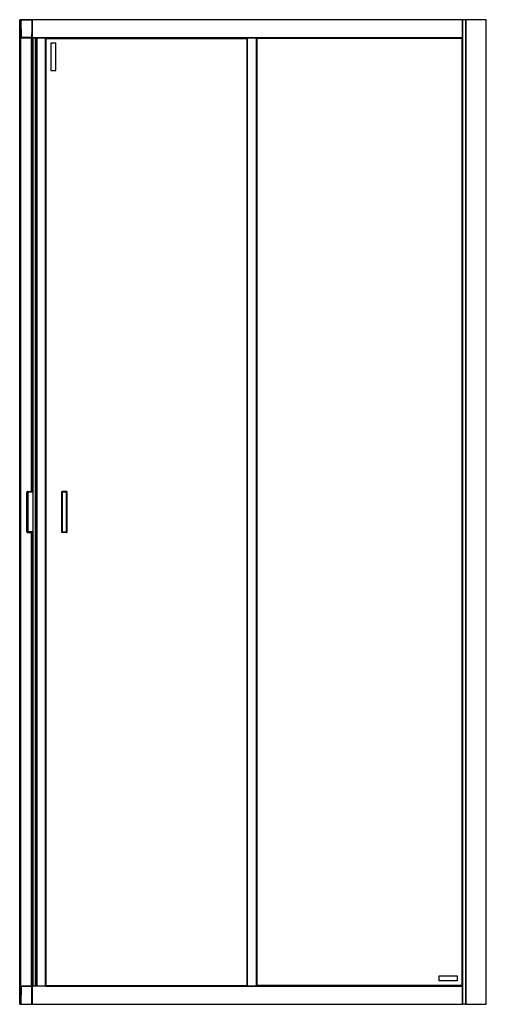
# Model space of a CAD drawing. Header units: millimetres. Extents: x 5662.08 to 5662.98, y 5268.04 to 5269.94.
import ezdxf

# ---------------------------------------------------------------- set-up
doc = ezdxf.new("R2010")
doc.units = ezdxf.units.MM
doc.layers.add('SANINDUSA', color=3, linetype='Continuous')

msp = doc.modelspace()

# ---------------------------------------------------------------- linework, layer by layer
at = {"layer": 'SANINDUSA'}
for p, q in [((5662.0825, 5268.0429), (5662.0825, 5269.9429)), ((5662.0828, 5269.9429), (5662.0825, 5269.9429)), ((5662.0828, 5268.0429), (5662.0828, 5269.9429)), ((5662.0828, 5269.9429), (5662.0831, 5269.9429)), ((5662.0831, 5268.0429), (5662.0831, 5269.9429)), ((5662.0837, 5269.9429), (5662.0831, 5269.9429)), ((5662.0835, 5269.9426), (5662.0838, 5269.9082)), ((5662.0836, 5269.9426), (5662.0835, 5269.9426)), ((5662.0837, 5269.9429), (5662.0837, 5269.9428)), ((5662.1054, 5269.9429), (5662.0855, 5269.9429)), ((5662.0855, 5269.9426), (5662.1057, 5269.9426)), ((5662.0858, 5269.9082), (5662.0855, 5269.9426)), ((5662.1054, 5269.9429), (5662.1055, 5269.9429)), ((5662.1058, 5269.9429), (5662.1055, 5269.9429)), ((5662.1057, 5269.9426), (5662.1058, 5269.9284)), ((5662.1057, 5269.9426), (5662.1057, 5269.9426)), ((5662.1058, 5269.9429), (5662.1058, 5269.9426)), ((5662.1058, 5269.9429), (5662.1059, 5269.9429)), ((5662.1058, 5269.9426), (5662.1058, 5269.9421)), ((5662.1058, 5269.9421), (5662.1058, 5269.9412)), ((5662.1059, 5269.9429), (5662.106, 5269.9429)), ((5662.1059, 5269.9412), (5662.1059, 5269.9429)), ((5662.1063, 5269.9411), (5662.1059, 5269.9411)), ((5662.1059, 5269.9406), (5662.106, 5269.9284)), ((5662.1059, 5269.9406), (5662.1063, 5269.9406)), ((5662.106, 5269.9429), (5662.106, 5269.9412)), ((5662.106, 5269.9429), (5662.1063, 5269.9429)), ((5662.9363, 5269.9429), (5662.1063, 5269.9429)), ((5662.1063, 5269.9429), (5662.1063, 5269.9426)), ((5662.9363, 5269.9426), (5662.1063, 5269.9426)), ((5662.1063, 5269.9426), (5662.1063, 5269.9082)), ((5662.9363, 5269.9426), (5662.9363, 5269.9429)), ((5662.9366, 5269.9429), (5662.9363, 5269.9429)), ((5662.9363, 5269.9082), (5662.9363, 5269.9426)), ((5662.9366, 5269.9429), (5662.9366, 5268.0429)), ((5662.9425, 5269.9429), (5662.9366, 5269.9429)), ((5662.9425, 5269.9429), (5662.9425, 5268.0429)), ((5662.9428, 5269.9429), (5662.9425, 5269.9429)), ((5662.9428, 5269.9429), (5662.9428, 5268.0429)), ((5662.9819, 5269.9429), (5662.9428, 5269.9429)), ((5662.9819, 5268.0429), (5662.9819, 5269.9429)), ((5662.9825, 5269.9429), (5662.9819, 5269.9429)), ((5662.9825, 5268.0429), (5662.9825, 5269.9429)), ((5662.0837, 5269.925), (5662.0837, 5268.0607)), ((5662.1058, 5269.9284), (5662.1056, 5269.9082)), ((5662.1058, 5269.9284), (5662.106, 5269.9284)), ((5662.106, 5269.9284), (5662.1059, 5269.9163)), ((5662.1063, 5269.9163), (5662.1059, 5269.9163)), ((5662.106, 5269.9284), (5662.1063, 5269.9284)), ((5662.0838, 5269.9136), (5662.0838, 5268.0721)), ((5662.0838, 5269.9079), (5662.0838, 5269.9082)), ((5662.0838, 5269.9082), (5662.0839, 5269.9082)), ((5662.0838, 5269.9079), (5662.0838, 5268.0779)), ((5662.0841, 5269.9079), (5662.0838, 5269.9079)), ((5662.0841, 5269.9079), (5662.0841, 5268.0779)), ((5662.1056, 5269.9082), (5662.0858, 5269.9082)), ((5662.0858, 5269.9079), (5662.1053, 5269.9079)), ((5662.1055, 5269.9079), (5662.1053, 5269.9079)), ((5662.1058, 5269.9079), (5662.1055, 5269.9079)), ((5662.1055, 5269.0327), (5662.1055, 5269.9079)), ((5662.1058, 5269.9156), (5662.1058, 5269.9082)), ((5662.1058, 5269.9082), (5662.1058, 5269.9079)), ((5662.1058, 5269.0327), (5662.1058, 5269.9079)), ((5662.1073, 5269.9059), (5662.1058, 5269.9059)), ((5662.1059, 5269.9158), (5662.1063, 5269.9158)), ((5662.1059, 5269.9059), (5662.1059, 5269.9158)), ((5662.106, 5269.9156), (5662.106, 5269.9059)), ((5662.1063, 5269.9082), (5662.9363, 5269.9082)), ((5662.1063, 5269.9082), (5662.1063, 5269.9079)), ((5662.1063, 5269.9079), (5662.5213, 5269.9079)), ((5662.1072, 5269.9079), (5662.1072, 5269.9059)), ((5662.1073, 5269.9079), (5662.1073, 5269.9059)), ((5662.1073, 5269.9079), (5662.1073, 5269.9059)), ((5662.1082, 5269.0327), (5662.1082, 5269.9079)), ((5662.1083, 5268.0779), (5662.1083, 5269.9079)), ((5662.1127, 5268.0779), (5662.1127, 5269.9079)), ((5662.1129, 5269.9079), (5662.1129, 5268.0779)), ((5662.1155, 5269.9079), (5662.1155, 5268.0779)), ((5662.1321, 5268.0779), (5662.1321, 5269.9079)), ((5662.1324, 5268.0779), (5662.1324, 5269.9079)), ((5662.1324, 5269.9078), (5662.1325, 5269.9077)), ((5662.1324, 5269.9078), (5662.5213, 5269.9078)), ((5662.1325, 5269.9077), (5662.1326, 5269.9076)), ((5662.1325, 5269.9077), (5662.1325, 5268.078)), ((5662.5213, 5269.9077), (5662.1325, 5269.9077)), ((5662.1326, 5269.9076), (5662.1326, 5268.0781)), ((5662.5213, 5269.9076), (5662.1326, 5269.9076)), ((5662.1334, 5269.9068), (5662.5213, 5269.9068)), ((5662.1334, 5268.0788), (5662.1334, 5269.9068)), ((5662.1424, 5269.8978), (5662.1424, 5269.8448)), ((5662.1524, 5269.8978), (5662.1424, 5269.8978)), ((5662.1524, 5269.8448), (5662.1524, 5269.8978)), ((5662.5213, 5268.0779), (5662.5213, 5269.9079)), ((5662.5216, 5269.9079), (5662.5213, 5269.9079)), ((5662.5216, 5268.0779), (5662.5216, 5269.9079)), ((5662.5216, 5269.9079), (5662.539, 5269.9079)), ((5662.539, 5268.0779), (5662.539, 5269.9079)), ((5662.5393, 5269.9079), (5662.539, 5269.9079)), ((5662.5393, 5269.9079), (5662.5394, 5269.9077)), ((5662.5393, 5269.9079), (5662.9363, 5269.9079)), ((5662.5393, 5269.9079), (5662.5393, 5268.0779)), ((5662.9361, 5269.9077), (5662.5394, 5269.9077)), ((5662.5394, 5269.9077), (5662.5395, 5269.9076)), ((5662.5394, 5269.9077), (5662.5394, 5268.078)), ((5662.936, 5269.9076), (5662.5395, 5269.9076)), ((5662.5395, 5269.9076), (5662.5395, 5268.0781)), ((5662.5403, 5269.9069), (5662.9353, 5269.9069)), ((5662.5403, 5268.0789), (5662.5403, 5269.9069)), ((5662.9353, 5269.9069), (5662.9353, 5268.0789)), ((5662.936, 5269.9076), (5662.9361, 5269.9077)), ((5662.936, 5268.0781), (5662.936, 5269.9076)), ((5662.9361, 5269.9077), (5662.9363, 5269.9079)), ((5662.9361, 5268.078), (5662.9361, 5269.9077)), ((5662.9363, 5269.9079), (5662.9363, 5269.9082)), ((5662.9363, 5268.0779), (5662.9363, 5269.9079)), ((5662.1424, 5269.8448), (5662.1524, 5269.8448)), ((5662.0964, 5268.9545), (5662.0964, 5269.0312)), ((5662.0979, 5269.0312), (5662.0964, 5269.0312)), ((5662.0979, 5269.0327), (5662.1083, 5269.0327)), ((5662.0981, 5269.0312), (5662.0979, 5269.0312)), ((5662.0981, 5269.0312), (5662.0981, 5268.9545)), ((5662.1083, 5269.0312), (5662.0981, 5269.0312)), ((5662.1632, 5269.0312), (5662.1632, 5268.9545)), ((5662.1632, 5269.0312), (5662.1647, 5269.0312)), ((5662.1647, 5269.0327), (5662.1647, 5269.0312)), ((5662.1724, 5269.0327), (5662.1647, 5269.0327)), ((5662.1724, 5269.0312), (5662.1647, 5269.0312)), ((5662.1647, 5269.0312), (5662.1647, 5268.9545)), ((5662.1724, 5269.0312), (5662.1724, 5269.0327)), ((5662.1724, 5269.0312), (5662.1724, 5268.9545)), ((5662.1739, 5269.0312), (5662.1724, 5269.0312)), ((5662.1739, 5268.9545), (5662.1739, 5269.0312)), ((5662.0979, 5268.9545), (5662.0964, 5268.9545)), ((5662.0981, 5268.9545), (5662.0979, 5268.9545)), ((5662.0979, 5268.953), (5662.1083, 5268.953)), ((5662.1083, 5268.9545), (5662.0981, 5268.9545)), ((5662.1055, 5268.0779), (5662.1055, 5268.953)), ((5662.1058, 5268.0779), (5662.1058, 5268.953)), ((5662.1082, 5268.0779), (5662.1082, 5268.953)), ((5662.1632, 5268.9545), (5662.1647, 5268.9545)), ((5662.1647, 5268.9545), (5662.1724, 5268.9545)), ((5662.1647, 5268.9545), (5662.1647, 5268.953)), ((5662.1724, 5268.953), (5662.1647, 5268.953)), ((5662.1724, 5268.9545), (5662.1739, 5268.9545)), ((5662.1724, 5268.9545), (5662.1724, 5268.953)), ((5662.8913, 5268.0979), (5662.9263, 5268.0979)), ((5662.8913, 5268.0879), (5662.8913, 5268.0979)), ((5662.9263, 5268.0979), (5662.9263, 5268.0879)), ((5662.0838, 5268.0776), (5662.0835, 5268.0432)), ((5662.0838, 5268.0779), (5662.0841, 5268.0779)), ((5662.0838, 5268.0776), (5662.0838, 5268.0779)), ((5662.0839, 5268.0776), (5662.0838, 5268.0776)), ((5662.0855, 5268.0432), (5662.0858, 5268.0776)), ((5662.0858, 5268.0779), (5662.1053, 5268.0779)), ((5662.1056, 5268.0776), (5662.0858, 5268.0776)), ((5662.1055, 5268.0779), (5662.1053, 5268.0779)), ((5662.1055, 5268.0779), (5662.1058, 5268.0779)), ((5662.1058, 5268.0573), (5662.1056, 5268.0776)), ((5662.1058, 5268.0799), (5662.1073, 5268.0799)), ((5662.1058, 5268.0779), (5662.1058, 5268.0776)), ((5662.1058, 5268.07), (5662.1058, 5268.0776)), ((5662.1059, 5268.0701), (5662.1059, 5268.0799)), ((5662.106, 5268.0799), (5662.106, 5268.0701)), ((5662.5213, 5268.0779), (5662.1063, 5268.0779)), ((5662.1063, 5268.0779), (5662.1063, 5268.0776)), ((5662.9363, 5268.0776), (5662.1063, 5268.0776)), ((5662.1063, 5268.0776), (5662.1063, 5268.0432)), ((5662.1072, 5268.0799), (5662.1072, 5268.0779)), ((5662.1073, 5268.0799), (5662.1073, 5268.0779)), ((5662.1073, 5268.0799), (5662.1073, 5268.0779)), ((5662.1325, 5268.078), (5662.1324, 5268.0779)), ((5662.1326, 5268.0781), (5662.1325, 5268.078)), ((5662.1325, 5268.078), (5662.5213, 5268.078)), ((5662.1326, 5268.0781), (5662.5213, 5268.0781)), ((5662.5213, 5268.0788), (5662.1334, 5268.0788)), ((5662.5213, 5268.0779), (5662.5216, 5268.0779)), ((5662.5216, 5268.0779), (5662.539, 5268.0779)), ((5662.539, 5268.0779), (5662.5393, 5268.0779)), ((5662.5394, 5268.078), (5662.5393, 5268.0779)), ((5662.9363, 5268.0779), (5662.5393, 5268.0779)), ((5662.5395, 5268.0781), (5662.5394, 5268.078)), ((5662.5394, 5268.078), (5662.9361, 5268.078)), ((5662.5395, 5268.0781), (5662.936, 5268.0781)), ((5662.9353, 5268.0789), (5662.5403, 5268.0789)), ((5662.9263, 5268.0879), (5662.8913, 5268.0879)), ((5662.9361, 5268.078), (5662.936, 5268.0781)), ((5662.9363, 5268.0779), (5662.9361, 5268.078)), ((5662.9363, 5268.0776), (5662.9363, 5268.0779)), ((5662.9363, 5268.0432), (5662.9363, 5268.0776)), ((5662.1057, 5268.0432), (5662.1058, 5268.0573)), ((5662.106, 5268.0573), (5662.1058, 5268.0573)), ((5662.1063, 5268.07), (5662.1059, 5268.07)), ((5662.1059, 5268.0695), (5662.106, 5268.0573)), ((5662.1063, 5268.0695), (5662.1059, 5268.0695)), ((5662.106, 5268.0573), (5662.1059, 5268.0452)), ((5662.106, 5268.0573), (5662.1063, 5268.0573)), ((5662.0825, 5268.0429), (5662.0828, 5268.0429)), ((5662.0828, 5268.0429), (5662.0831, 5268.0429)), ((5662.0831, 5268.0429), (5662.0837, 5268.0429)), ((5662.0835, 5268.0432), (5662.0836, 5268.0432)), ((5662.0837, 5268.0429), (5662.0837, 5268.0429)), ((5662.0838, 5268.0429), (5662.0838, 5268.0429)), ((5662.0855, 5268.0432), (5662.1057, 5268.0432)), ((5662.0855, 5268.0429), (5662.1054, 5268.0429)), ((5662.1055, 5268.0429), (5662.1054, 5268.0429)), ((5662.1055, 5268.0429), (5662.1058, 5268.0429)), ((5662.1057, 5268.0432), (5662.1057, 5268.0432)), ((5662.1058, 5268.0446), (5662.1058, 5268.0437)), ((5662.1058, 5268.0437), (5662.1058, 5268.0432)), ((5662.1058, 5268.0432), (5662.1058, 5268.0429)), ((5662.1058, 5268.0429), (5662.1059, 5268.0429)), ((5662.1059, 5268.0452), (5662.1063, 5268.0452)), ((5662.1059, 5268.0447), (5662.1063, 5268.0447)), ((5662.1059, 5268.0429), (5662.1059, 5268.0447)), ((5662.106, 5268.0429), (5662.1059, 5268.0429)), ((5662.106, 5268.0447), (5662.106, 5268.0429)), ((5662.106, 5268.0429), (5662.1063, 5268.0429)), ((5662.1063, 5268.0432), (5662.9363, 5268.0432)), ((5662.1063, 5268.0432), (5662.1063, 5268.0429)), ((5662.1063, 5268.0429), (5662.9363, 5268.0429)), ((5662.9363, 5268.0429), (5662.9363, 5268.0432)), ((5662.9363, 5268.0429), (5662.9366, 5268.0429)), ((5662.9425, 5268.0429), (5662.9366, 5268.0429)), ((5662.9425, 5268.0429), (5662.9428, 5268.0429)), ((5662.9428, 5268.0429), (5662.9819, 5268.0429)), ((5662.9819, 5268.0429), (5662.9825, 5268.0429))]:
    msp.add_line(p, q, dxfattribs=at)
at = {"layer": 'SANINDUSA', "flags": 128}
for points in [[(5662.1326, 5269.9076), (5662.133, 5269.9072), (5662.1333, 5269.9069), (5662.1334, 5269.9068)], [(5662.1334, 5269.9068), (5662.1333, 5269.9069), (5662.133, 5269.9072), (5662.1326, 5269.9076)], [(5662.5395, 5269.9076), (5662.5399, 5269.9072), (5662.5402, 5269.907), (5662.5403, 5269.9069)], [(5662.5403, 5269.9069), (5662.5402, 5269.907), (5662.5399, 5269.9072), (5662.5395, 5269.9076)], [(5662.9353, 5269.9069), (5662.9354, 5269.907), (5662.9356, 5269.9072), (5662.936, 5269.9076)], [(5662.936, 5269.9076), (5662.9356, 5269.9072), (5662.9354, 5269.907), (5662.9353, 5269.9069)], [(5662.1334, 5268.0788), (5662.1333, 5268.0787), (5662.133, 5268.0785), (5662.1326, 5268.0781)], [(5662.1326, 5268.0781), (5662.133, 5268.0785), (5662.1333, 5268.0787), (5662.1334, 5268.0788)], [(5662.5403, 5268.0789), (5662.5402, 5268.0788), (5662.5399, 5268.0785), (5662.5395, 5268.0781)], [(5662.5395, 5268.0781), (5662.5399, 5268.0785), (5662.5402, 5268.0788), (5662.5403, 5268.0789)], [(5662.936, 5268.0781), (5662.9356, 5268.0785), (5662.9354, 5268.0788), (5662.9353, 5268.0789)], [(5662.9353, 5268.0789), (5662.9354, 5268.0788), (5662.9356, 5268.0785), (5662.936, 5268.0781)]]:
    msp.add_lwpolyline(points, dxfattribs=at)
at = {"layer": 'SANINDUSA'}
for centre, radius, start, end in [((5662.1054, 5269.9426), 0.0003, 0.5, 90), ((5662.1055, 5269.9426), 0.0003, 0, 90), ((5662.1049, 5269.9421), 0.0009, 330.682, 0), ((5662.1053, 5269.9082), 0.0003, 270, 359.5), ((5662.1055, 5269.9082), 0.0003, 270, 0), ((5662.0979, 5269.0312), 0.0015, 90, 180), ((5662.0942, 5269.0316), 0.00388, 354.5062, 16.923), ((5662.1647, 5269.0312), 0.0015, 90, 180), ((5662.1724, 5269.0312), 0.0015, 359.8562, 89.8554), ((5662.0979, 5268.9545), 0.0015, 180, 270), ((5662.0942, 5268.9541), 0.00388, 343.077, 5.4938), ((5662.1647, 5268.9545), 0.0015, 180, 270), ((5662.1724, 5268.9545), 0.0015, 270, 0), ((5662.1053, 5268.0776), 0.0003, 0.5, 90), ((5662.1055, 5268.0776), 0.0003, 0, 90), ((5662.1054, 5268.0432), 0.0003, 270, 359.5), ((5662.1055, 5268.0432), 0.0003, 270, 0), ((5662.1049, 5268.0437), 0.0009, 0, 29.318)]:
    msp.add_arc(centre, radius, start, end, dxfattribs=at)
for points, knots in [([(5662.0837, 5269.9428), (5662.0837, 5269.9428), (5662.0836, 5269.9428), (5662.0836, 5269.9427), (5662.0835, 5269.9426), (5662.0836, 5269.9426), (5662.0836, 5269.9426)], [0, 0, 0, 0, 0.244414, 0.493404, 0.745815, 1, 1, 1, 1]), ([(5662.0841, 5269.9426), (5662.0839, 5269.9426), (5662.0837, 5269.9426), (5662.0836, 5269.9426), (5662.0836, 5269.9426), (5662.0836, 5269.9426)], [0, 0, 0, 0, 0.647815, 0.986912, 1, 1, 1, 1]), ([(5662.0843, 5269.9429), (5662.0842, 5269.9429), (5662.0839, 5269.9429), (5662.0838, 5269.9429), (5662.0838, 5269.9429)], [0, 0, 0, 0, 0.500011, 1, 1, 1, 1]), ([(5662.0843, 5269.9429), (5662.0843, 5269.9429), (5662.0842, 5269.9428), (5662.0842, 5269.9428), (5662.0841, 5269.9427), (5662.0841, 5269.9426), (5662.0841, 5269.9426)], [0, 0, 0, 0, 0.2499502, 0.4999739, 0.749967, 1, 1, 1, 1]), ([(5662.0855, 5269.9426), (5662.0854, 5269.9426), (5662.0851, 5269.9426), (5662.0846, 5269.9426), (5662.0843, 5269.9426), (5662.0841, 5269.9426)], [0, 0, 0, 0, 0.260817, 0.514802, 1, 1, 1, 1]), ([(5662.0855, 5269.9429), (5662.0853, 5269.9429), (5662.0848, 5269.9429), (5662.0845, 5269.9429), (5662.0843, 5269.9429)], [0, 0, 0, 0, 0.500009, 1, 1, 1, 1]), ([(5662.0855, 5269.9428), (5662.0855, 5269.9428), (5662.0855, 5269.9428), (5662.0855, 5269.9428), (5662.0855, 5269.9429), (5662.0855, 5269.9429), (5662.0855, 5269.9429)], [0, 0, 0, 0, 0.250158, 0.500173, 0.749863, 1, 1, 1, 1]), ([(5662.0855, 5269.9426), (5662.0855, 5269.9426), (5662.0855, 5269.9426), (5662.0855, 5269.9427), (5662.0855, 5269.9427), (5662.0855, 5269.9428), (5662.0855, 5269.9428)], [0, 0, 0, 0, 0.2499971, 0.5001465, 0.7500715, 1, 1, 1, 1]), ([(5662.1059, 5269.9411), (5662.1059, 5269.9411), (5662.1059, 5269.9411), (5662.1058, 5269.9411), (5662.1058, 5269.9411), (5662.1058, 5269.9411), (5662.1058, 5269.9411)], [0, 0, 0, 0, 0.249999, 0.5, 0.75003, 1, 1, 1, 1]), ([(5662.1058, 5269.9406), (5662.1058, 5269.9406), (5662.1058, 5269.9406), (5662.1058, 5269.9406), (5662.1059, 5269.9406), (5662.1059, 5269.9406), (5662.1059, 5269.9406)], [0, 0, 0, 0, 0.250138, 0.500094, 0.750056, 1, 1, 1, 1]), ([(5662.1059, 5269.9411), (5662.1059, 5269.9411), (5662.1059, 5269.9411), (5662.1059, 5269.941), (5662.1059, 5269.941), (5662.1059, 5269.9409), (5662.1059, 5269.9409)], [0, 0, 0, 0, 0.250039, 0.500062, 0.750013, 1, 1, 1, 1]), ([(5662.1059, 5269.9409), (5662.1059, 5269.9409), (5662.1059, 5269.9408), (5662.1059, 5269.9408), (5662.1059, 5269.9407), (5662.1059, 5269.9406), (5662.1059, 5269.9406)], [0, 0, 0, 0, 0.2500007, 0.5000174, 0.7499469, 1, 1, 1, 1]), ([(5662.1059, 5269.9163), (5662.1059, 5269.9163), (5662.1059, 5269.9163), (5662.1058, 5269.9163), (5662.1058, 5269.9163), (5662.1058, 5269.9163), (5662.1058, 5269.9163)], [0, 0, 0, 0, 0.249941, 0.499905, 0.749861, 1, 1, 1, 1]), ([(5662.1059, 5269.9163), (5662.1059, 5269.9162), (5662.1059, 5269.9162), (5662.1059, 5269.9161), (5662.1059, 5269.916), (5662.1059, 5269.9159), (5662.1059, 5269.9159)], [0, 0, 0, 0, 0.250053, 0.499983, 0.749999, 1, 1, 1, 1]), ([(5662.0839, 5269.9082), (5662.0839, 5269.9081), (5662.0838, 5269.9081), (5662.0839, 5269.908), (5662.0839, 5269.9079), (5662.084, 5269.9079), (5662.084, 5269.9079)], [0, 0, 0, 0, 0.254113, 0.506576, 0.755529, 1, 1, 1, 1]), ([(5662.0839, 5269.9082), (5662.0839, 5269.9082), (5662.0839, 5269.9082), (5662.084, 5269.9082), (5662.0842, 5269.9082), (5662.0844, 5269.9082)], [0, 0, 0, 0, 0.013845, 0.35265, 1, 1, 1, 1]), ([(5662.0841, 5269.9079), (5662.0841, 5269.9079), (5662.0841, 5269.9079), (5662.084, 5269.9079), (5662.084, 5269.9079), (5662.0839, 5269.9079), (5662.0839, 5269.9079)], [0, 0, 0, 0, 0.250006, 0.500077, 0.750075, 1, 1, 1, 1]), ([(5662.0841, 5269.9079), (5662.0841, 5269.9079), (5662.0842, 5269.9079), (5662.0845, 5269.9079), (5662.0846, 5269.9079)], [0, 0, 0, 0, 0.50003, 1, 1, 1, 1]), ([(5662.0844, 5269.9082), (5662.0846, 5269.9082), (5662.0849, 5269.9082), (5662.0854, 5269.9082), (5662.0857, 5269.9082), (5662.0858, 5269.9082)], [0, 0, 0, 0, 0.485213, 0.739183, 1, 1, 1, 1]), ([(5662.0844, 5269.9082), (5662.0844, 5269.9081), (5662.0844, 5269.908), (5662.0845, 5269.9079), (5662.0845, 5269.9079), (5662.0846, 5269.9079), (5662.0846, 5269.9079)], [0, 0, 0, 0, 0.250056, 0.500063, 0.750045, 1, 1, 1, 1]), ([(5662.0846, 5269.9079), (5662.0848, 5269.9079), (5662.0851, 5269.9079), (5662.0856, 5269.9079), (5662.0858, 5269.9079)], [0, 0, 0, 0, 0.500003, 1, 1, 1, 1]), ([(5662.0858, 5269.9082), (5662.0858, 5269.9081), (5662.0858, 5269.9081), (5662.0858, 5269.908), (5662.0858, 5269.908), (5662.0858, 5269.908), (5662.0858, 5269.9079)], [0, 0, 0, 0, 0.2500867, 0.5000501, 0.7499378, 1, 1, 1, 1]), ([(5662.0858, 5269.9079), (5662.0858, 5269.9079), (5662.0858, 5269.9079), (5662.0858, 5269.9079), (5662.0858, 5269.9079), (5662.0858, 5269.9079), (5662.0858, 5269.9079)], [0, 0, 0, 0, 0.249982, 0.499869, 0.750107, 1, 1, 1, 1]), ([(5662.1058, 5269.9157), (5662.1058, 5269.9157), (5662.1058, 5269.9158), (5662.1059, 5269.9158), (5662.1059, 5269.9158)], [0, 0, 0, 0, 0.508696, 1, 1, 1, 1]), ([(5662.1058, 5269.9157), (5662.1058, 5269.9157), (5662.1058, 5269.9157), (5662.1058, 5269.9157), (5662.1059, 5269.9158), (5662.1059, 5269.9158), (5662.1059, 5269.9158)], [0, 0, 0, 0, 0.24997, 0.5, 0.750001, 1, 1, 1, 1]), ([(5662.1059, 5269.9159), (5662.1059, 5269.9159), (5662.1059, 5269.9158), (5662.1059, 5269.9158), (5662.1059, 5269.9158), (5662.1059, 5269.9158), (5662.1059, 5269.9158)], [0, 0, 0, 0, 0.249987, 0.499938, 0.749961, 1, 1, 1, 1]), ([(5662.084, 5268.0778), (5662.084, 5268.0778), (5662.0839, 5268.0778), (5662.0839, 5268.0777), (5662.0838, 5268.0776), (5662.0839, 5268.0776), (5662.0839, 5268.0776)], [0, 0, 0, 0, 0.244428, 0.493495, 0.745903, 1, 1, 1, 1]), ([(5662.0844, 5268.0776), (5662.0842, 5268.0776), (5662.084, 5268.0776), (5662.0839, 5268.0776), (5662.0839, 5268.0776), (5662.0839, 5268.0776)], [0, 0, 0, 0, 0.6486751, 0.9881746, 1, 1, 1, 1]), ([(5662.0846, 5268.0779), (5662.0845, 5268.0779), (5662.0842, 5268.0779), (5662.0841, 5268.0779), (5662.0841, 5268.0779)], [0, 0, 0, 0, 0.49997, 1, 1, 1, 1]), ([(5662.0858, 5268.0776), (5662.0857, 5268.0776), (5662.0854, 5268.0776), (5662.0849, 5268.0776), (5662.0846, 5268.0776), (5662.0844, 5268.0776)], [0, 0, 0, 0, 0.260817, 0.514787, 1, 1, 1, 1]), ([(5662.0858, 5268.0779), (5662.0856, 5268.0779), (5662.0851, 5268.0779), (5662.0848, 5268.0779), (5662.0846, 5268.0779)], [0, 0, 0, 0, 0.499997, 1, 1, 1, 1]), ([(5662.0858, 5268.0779), (5662.0858, 5268.0779), (5662.0858, 5268.0779), (5662.0858, 5268.0778), (5662.0858, 5268.0778), (5662.0858, 5268.0778), (5662.0858, 5268.0778)], [0, 0, 0, 0, 0.249893, 0.500131, 0.750018, 1, 1, 1, 1]), ([(5662.0858, 5268.0778), (5662.0858, 5268.0778), (5662.0858, 5268.0777), (5662.0858, 5268.0777), (5662.0858, 5268.0776), (5662.0858, 5268.0776), (5662.0858, 5268.0776)], [0, 0, 0, 0, 0.250062, 0.49995, 0.749913, 1, 1, 1, 1]), ([(5662.1059, 5268.07), (5662.1059, 5268.07), (5662.1059, 5268.07), (5662.1058, 5268.07), (5662.1058, 5268.07), (5662.1058, 5268.07), (5662.1058, 5268.07)], [0, 0, 0, 0, 0.249999, 0.5, 0.75003, 1, 1, 1, 1]), ([(5662.1058, 5268.0695), (5662.1058, 5268.0695), (5662.1058, 5268.0695), (5662.1058, 5268.0695), (5662.1059, 5268.0695), (5662.1059, 5268.0695), (5662.1059, 5268.0695)], [0, 0, 0, 0, 0.250139, 0.500095, 0.750059, 1, 1, 1, 1]), ([(5662.1059, 5268.07), (5662.1059, 5268.07), (5662.1059, 5268.07), (5662.1059, 5268.0699), (5662.1059, 5268.0699), (5662.1059, 5268.0698), (5662.1059, 5268.0698)], [0, 0, 0, 0, 0.250039, 0.500062, 0.750013, 1, 1, 1, 1]), ([(5662.1059, 5268.0698), (5662.1059, 5268.0698), (5662.1059, 5268.0697), (5662.1059, 5268.0697), (5662.1059, 5268.0696), (5662.1059, 5268.0695), (5662.1059, 5268.0695)], [0, 0, 0, 0, 0.2500007, 0.5000174, 0.7499469, 1, 1, 1, 1]), ([(5662.0836, 5268.0432), (5662.0836, 5268.0431), (5662.0835, 5268.0431), (5662.0836, 5268.043), (5662.0836, 5268.0429), (5662.0837, 5268.0429), (5662.0837, 5268.0429)], [0, 0, 0, 0, 0.254235, 0.506657, 0.755651, 1, 1, 1, 1]), ([(5662.0836, 5268.0432), (5662.0836, 5268.0432), (5662.0836, 5268.0432), (5662.0837, 5268.0432), (5662.0839, 5268.0432), (5662.0841, 5268.0432)], [0, 0, 0, 0, 0.011066, 0.350858, 1, 1, 1, 1]), ([(5662.0836, 5268.0429), (5662.0836, 5268.0429), (5662.0837, 5268.0429), (5662.0837, 5268.0429), (5662.0838, 5268.0429), (5662.0838, 5268.0429), (5662.0838, 5268.0429)], [0, 0, 0, 0, 0.2500933, 0.5000673, 0.7500091, 1, 1, 1, 1]), ([(5662.0838, 5268.0429), (5662.0838, 5268.0429), (5662.0839, 5268.0429), (5662.0842, 5268.0429), (5662.0843, 5268.0429)], [0, 0, 0, 0, 0.499989, 1, 1, 1, 1]), ([(5662.0841, 5268.0432), (5662.0843, 5268.0432), (5662.0846, 5268.0432), (5662.0851, 5268.0432), (5662.0854, 5268.0432), (5662.0855, 5268.0432)], [0, 0, 0, 0, 0.485198, 0.739183, 1, 1, 1, 1]), ([(5662.0843, 5268.0429), (5662.0843, 5268.0429), (5662.0842, 5268.0429), (5662.0842, 5268.0429), (5662.0841, 5268.043), (5662.0841, 5268.0431), (5662.0841, 5268.0432)], [0, 0, 0, 0, 0.249949, 0.499973, 0.749966, 1, 1, 1, 1]), ([(5662.0843, 5268.0429), (5662.0845, 5268.0429), (5662.0848, 5268.0429), (5662.0853, 5268.0429), (5662.0855, 5268.0429)], [0, 0, 0, 0, 0.499991, 1, 1, 1, 1]), ([(5662.0855, 5268.0429), (5662.0855, 5268.043), (5662.0855, 5268.043), (5662.0855, 5268.043), (5662.0855, 5268.0431), (5662.0855, 5268.0431), (5662.0855, 5268.0432)], [0, 0, 0, 0, 0.2499285, 0.4998535, 0.7500029, 1, 1, 1, 1]), ([(5662.0855, 5268.0429), (5662.0855, 5268.0429), (5662.0855, 5268.0429), (5662.0855, 5268.0429), (5662.0855, 5268.0429), (5662.0855, 5268.0429), (5662.0855, 5268.0429)], [0, 0, 0, 0, 0.250137, 0.499827, 0.749842, 1, 1, 1, 1]), ([(5662.1059, 5268.0452), (5662.1059, 5268.0452), (5662.1059, 5268.0452), (5662.1058, 5268.0452), (5662.1058, 5268.0452), (5662.1058, 5268.0452), (5662.1058, 5268.0452)], [0, 0, 0, 0, 0.249944, 0.499906, 0.749862, 1, 1, 1, 1]), ([(5662.1058, 5268.0446), (5662.1058, 5268.0446), (5662.1058, 5268.0446), (5662.1058, 5268.0446), (5662.1059, 5268.0447), (5662.1059, 5268.0447), (5662.1059, 5268.0447)], [0, 0, 0, 0, 0.24997, 0.5, 0.750001, 1, 1, 1, 1]), ([(5662.1059, 5268.0452), (5662.1059, 5268.0451), (5662.1059, 5268.0451), (5662.1059, 5268.045), (5662.1059, 5268.0449), (5662.1059, 5268.0448), (5662.1059, 5268.0448)], [0, 0, 0, 0, 0.250053, 0.499983, 0.749999, 1, 1, 1, 1]), ([(5662.1059, 5268.0448), (5662.1059, 5268.0448), (5662.1059, 5268.0447), (5662.1059, 5268.0447), (5662.1059, 5268.0447), (5662.1059, 5268.0447), (5662.1059, 5268.0447)], [0, 0, 0, 0, 0.249987, 0.499938, 0.749961, 1, 1, 1, 1])]:
    msp.add_open_spline(points, degree=3, knots=knots, dxfattribs=at)

doc.saveas('drawing.dxf')
